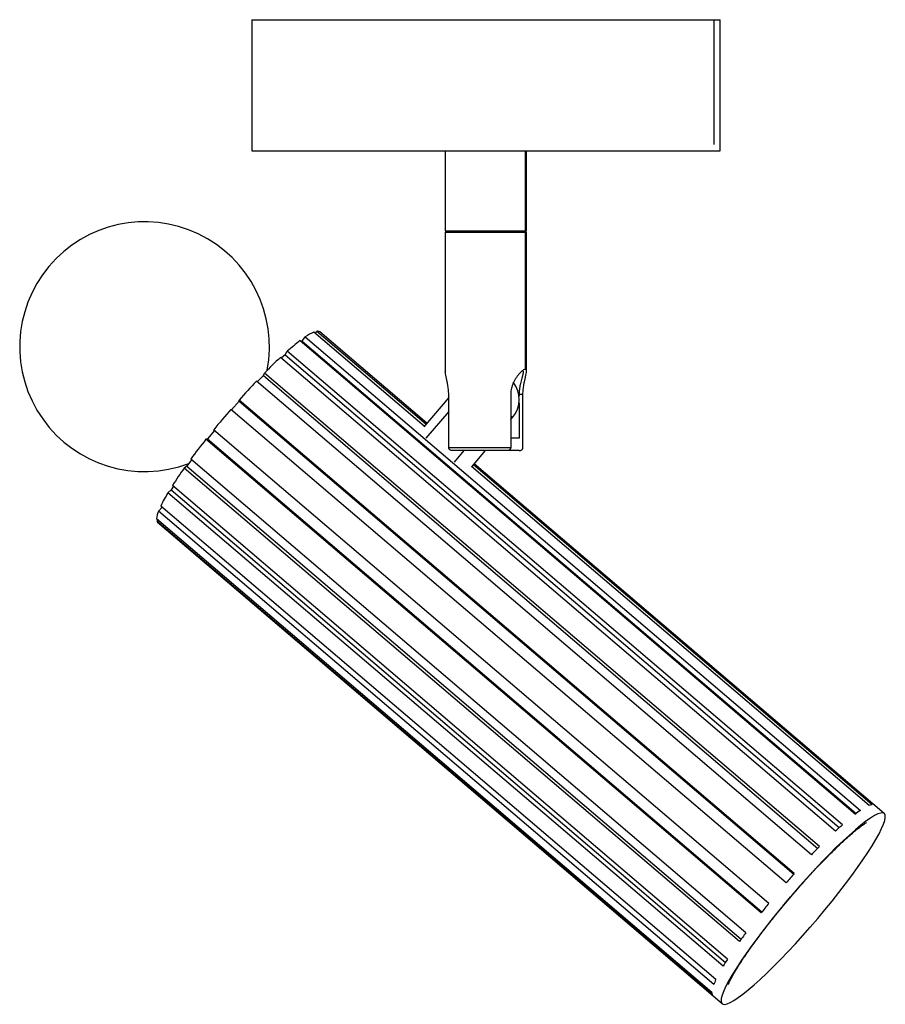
# Model space of a CAD drawing. Header units: millimetres. Extents: x -146 to -7, y -66 to 92.
import ezdxf

# ---------------------------------------------------------------- set-up
doc = ezdxf.new("R2010")
doc.units = ezdxf.units.MM

msp = doc.modelspace()

# ---------------------------------------------------------------- linework, layer by layer
at = {"color": 7, "linetype": 'Continuous', "lineweight": 25}
for p, q in [((-108.47, 91.56), (-108.47, 70.56)), ((-108.47, 91.56), (-33.47, 91.56)), ((-34.48, 91.56), (-34.48, 71.56)), ((-33.47, 70.56), (-33.47, 91.56)), ((-108.47, 70.56), (-33.47, 70.56)), ((-77.47, 70.56), (-77.47, 57.76)), ((-64.67, 70.56), (-64.67, 57.76)), ((-64.47, 57.76), (-64.47, 70.56)), ((-77.47, 57.76), (-64.47, 57.76)), ((-77.47, 57.56), (-77.47, 35.22)), ((-77.47, 57.56), (-64.47, 57.56)), ((-77.27, 57.76), (-77.27, 57.56)), ((-64.87, 57.56), (-64.87, 57.76)), ((-64.67, 57.56), (-64.67, 57.76)), ((-64.67, 57.56), (-64.67, 35.56)), ((-64.47, 35.22), (-64.47, 57.56)), ((-80.83, 26.48), (-98.49, 41.54)), ((-98.27, 41.36), (-98.03, 41.66)), ((-80.57, 26.78), (-98.03, 41.66)), ((-80.43, 26.94), (-97.58, 41.56)), ((-100.7, 40.19), (-11.79, -35.63)), ((-100.38, 40.09), (-100.49, 40.01)), ((-100.38, 40.09), (-99.88, 40.78)), ((-100.38, 40.09), (-11.69, -35.55)), ((-99.88, 40.78), (-10.97, -35.04)), ((-103.13, 37.91), (-103.73, 37.36)), ((-103.13, 37.91), (-102.77, 38.48)), ((-103.13, 37.91), (-14.36, -37.79)), ((-13.87, -37.34), (-102.77, 38.48)), ((-14.96, -38.34), (-103.87, 37.48)), ((-106.6, 34.6), (-106.43, 34.99)), ((-17.52, -40.83), (-106.43, 34.99)), ((-18.79, -42.14), (-107.7, 33.69)), ((-106.6, 34.6), (-107.58, 33.59)), ((-106.6, 34.6), (-17.81, -41.12)), ((-76.92, 23.06), (-76.92, 31.56)), ((-66.99, 31.56), (-66.99, 23.06)), ((-65.02, 31.56), (-65.65, 31.56)), ((-65.65, 31.56), (-65.65, 31.29)), ((-65.02, 23.06), (-65.02, 31.56)), ((-110.46, 30.48), (-111.7, 29.08)), ((-21.58, -45.16), (-110.49, 30.66)), ((-110.46, 30.48), (-110.49, 30.66)), ((-110.46, 30.48), (-21.66, -45.25)), ((-76.92, 31.06), (-80.91, 26.38)), ((-65.65, 30.24), (-65.65, 24.56)), ((-22.9, -46.65), (-111.8, 29.17)), ((-76.92, 28.83), (-80.56, 24.56)), ((-66.68, 27.87), (-66.99, 28.15)), ((-114.45, 25.81), (-115.56, 24.44)), ((-25.65, -49.92), (-114.56, 25.9)), ((-115.56, 24.44), (-115.79, 24.38)), ((-26.88, -51.45), (-115.79, 24.38)), ((-115.56, 24.44), (-26.76, -51.3)), ((-65.65, 24.56), (-66.99, 24.56)), ((-76.92, 23.06), (-66.99, 23.06)), ((-65.65, 22.56), (-76.29, 22.56)), ((-74.47, 22.56), (-76.06, 20.69)), ((-73.22, 19.99), (-71.03, 22.56)), ((-118.11, 21.09), (-118.86, 20.06)), ((-29.32, -54.63), (-118.23, 21.19)), ((-118.86, 20.06), (-119.26, 19.78)), ((-30.35, -56.05), (-119.26, 19.78)), ((-118.86, 20.06), (-30.07, -55.66)), ((-9.58, -34.28), (-73.28, 20.04)), ((-9.12, -34.16), (-72.96, 20.29)), ((-7.16, -35.54), (-72.82, 20.45)), ((-121.34, 16.31), (-121.88, 15.82)), ((-32.97, -60), (-121.88, 15.82)), ((-121, 16.85), (-121.34, 16.31)), ((-121.34, 16.31), (-32.59, -59.38)), ((-32.25, -58.84), (-121.15, 16.98)), ((-122.81, 13.49), (-123.39, 12.89)), ((-34.48, -62.93), (-123.39, 12.89)), ((-34.13, -62.13), (-123.04, 13.69)), ((-34.8, -64.18), (-123.7, 11.64)), ((-123.49, 11.46), (-123.65, 11.28)), ((-34.74, -64.54), (-123.65, 11.28)), ((-123.53, 11.13), (-33.12, -65.98))]:
    msp.add_line(p, q, dxfattribs=at)
at = {"color": 7, "linetype": 'Continuous', "lineweight": 25, "flags": 128}
for points in [[(-66.99, 27.51), (-66.89, 27.63), (-66.68, 27.87)], [(-15.52, -49.55), (-14.42, -48.17), (-13.36, -46.81), (-12.37, -45.48), (-11.44, -44.19), (-10.58, -42.96), (-9.79, -41.79), (-9.1, -40.7), (-8.5, -39.69), (-7.99, -38.77), (-7.58, -37.95), (-7.28, -37.24), (-7.08, -36.64), (-7, -36.16), (-7.02, -35.8), (-7.15, -35.56), (-7.38, -35.45), (-7.73, -35.46), (-8.17, -35.6), (-8.72, -35.87), (-9.36, -36.26), (-10.09, -36.77), (-10.9, -37.4), (-11.79, -38.13), (-12.75, -38.98), (-13.77, -39.92), (-14.84, -40.95), (-15.96, -42.06), (-17.11, -43.24), (-18.28, -44.48), (-19.48, -45.78), (-20.67, -47.12), (-21.87, -48.49), (-23.04, -49.88), (-24.2, -51.27), (-25.32, -52.66), (-26.4, -54.04), (-27.42, -55.39), (-28.39, -56.69), (-29.29, -57.96), (-30.11, -59.16), (-30.85, -60.29), (-31.5, -61.34), (-32.05, -62.3), (-32.51, -63.17), (-32.86, -63.94), (-33.11, -64.6), (-33.26, -65.14), (-33.29, -65.56), (-33.21, -65.86), (-33.03, -66.04), (-32.74, -66.09), (-32.34, -66.01), (-31.85, -65.8), (-31.25, -65.47), (-30.57, -65.02), (-29.8, -64.45), (-28.94, -63.77), (-28.02, -62.98), (-27.03, -62.09), (-25.98, -61.1), (-24.89, -60.03), (-23.75, -58.88), (-22.59, -57.67), (-21.4, -56.4), (-20.21, -55.08), (-19.01, -53.72), (-17.82, -52.34), (-16.66, -50.95), (-15.52, -49.55)]]:
    msp.add_lwpolyline(points, dxfattribs=at)
at = {"color": 7, "linetype": 'Continuous', "lineweight": 25}
for centre, radius, start, end in [((-125.62, 39.2), 20, 349.1889, 290.7189), ((-95.72, 34.88), 7.22, 112.5881, 125.1927), ((-97.92, 41.1), 0.575, 53.7104, 101.1127), ((-79.13, 11.95), 35.53, 127.3611, 131.6996), ((-47.04, -23.46), 83.33, 133.0017, 135.4573), ((-15.15, -54.53), 127.85, 136.3744, 138.2198), ((-70.14, 30.77), 4.51, 319.9272, 37.6897), ((-4.13, -64.42), 142.66, 139.0042, 140.7195), ((-23.09, -49.3), 118.42, 141.5218, 143.4641), ((-62.07, -21.09), 70.29, 144.4479, 147.1989), ((-99.72, 2.33), 25.94, 148.6698, 154.0235), ((-119.82, 11.33), 3.9, 156.3874, 175.4461), ((-123.25, 11.45), 0.424, 202.9534, 229.1131), ((-8.86, -36.09), 1.95, 97.6059, 111.6651), ((-0.7, -50.26), 18.36, 124.0158, 127.1638), ((24.75, -81.02), 58.3, 131.4826, 132.9391), ((59.47, -116.78), 108.16, 135.3901, 136.3547), ((83.16, -138.82), 140.5, 138.1978, 139.0079), ((79.12, -135.61), 135.35, 140.7213, 141.5519), ((47.8, -111.71), 95.95, 143.4917, 144.5364), ((6.65, -83.83), 46.24, 147.2813, 148.9813), ((-23.39, -67.3), 11.92, 154.3011, 158.5006), ((-33.94, -64.22), 0.857, 177.2166, 201.6076)]:
    msp.add_arc(centre, radius, start, end, dxfattribs=at)
for points, knots in [([(-76.92, 31.56), (-76.92, 31.69), (-76.93, 31.96), (-76.96, 32.36), (-77.01, 32.74), (-77.06, 33.06), (-77.11, 33.34), (-77.16, 33.56), (-77.21, 33.8), (-77.25, 34.01), (-77.3, 34.2), (-77.37, 34.51), (-77.45, 34.89), (-77.46, 35.11), (-77.47, 35.22)], [0, 0, 0, 0, 0.083113, 0.168392, 0.249402, 0.336794, 0.387368, 0.443512, 0.505244, 0.567821, 0.615441, 0.673944, 0.84152, 1, 1, 1, 1]), ([(-64.67, 35.56), (-64.75, 35.55), (-64.86, 35.52), (-65.07, 35.39), (-65.25, 35.24), (-65.47, 35.03), (-65.73, 34.74), (-66, 34.4), (-66.26, 34), (-66.49, 33.58), (-66.68, 33.15), (-66.82, 32.74), (-66.95, 32.23), (-66.98, 31.83), (-66.99, 31.56)], [0, 0, 0, 0, 0.124477, 0.185769, 0.24971, 0.330966, 0.411125, 0.499921, 0.583478, 0.670761, 0.749855, 0.814736, 0.874911, 1, 1, 1, 1]), ([(-64.97, 35.27), (-64.97, 35.26), (-64.97, 35.22), (-64.98, 35.11), (-65.01, 34.96), (-65.04, 34.79), (-65.09, 34.6), (-65.13, 34.45), (-65.19, 34.23), (-65.27, 33.96), (-65.38, 33.54), (-65.47, 33.14), (-65.55, 32.75), (-65.63, 32.23), (-65.64, 31.83), (-65.65, 31.56)], [0, 0, 0, 0, 0.020162, 0.082366, 0.148676, 0.211336, 0.274409, 0.347066, 0.355922, 0.474092, 0.577697, 0.673114, 0.758368, 0.836741, 1, 1, 1, 1]), ([(-65.02, 31.56), (-65.02, 31.69), (-65.02, 31.96), (-64.99, 32.36), (-64.94, 32.74), (-64.89, 33.06), (-64.84, 33.34), (-64.79, 33.56), (-64.74, 33.8), (-64.69, 34.01), (-64.65, 34.2), (-64.58, 34.51), (-64.5, 34.89), (-64.46, 35.26), (-64.5, 35.51), (-64.62, 35.54), (-64.67, 35.56)], [0, 0, 0, 0, 0.061758, 0.125126, 0.185322, 0.250259, 0.287839, 0.329557, 0.375429, 0.421927, 0.457312, 0.500783, 0.625303, 0.750075, 0.874363, 1, 1, 1, 1]), ([(-76.29, 22.56), (-76.37, 22.57), (-76.51, 22.58), (-76.68, 22.66), (-76.8, 22.75), (-76.87, 22.84), (-76.91, 22.95), (-76.92, 23.02), (-76.92, 23.06)], [0, 0, 0, 0, 0.255471, 0.498576, 0.623209, 0.749174, 0.874497, 1, 1, 1, 1]), ([(-66.99, 23.06), (-66.99, 23.02), (-67, 22.95), (-67.04, 22.85), (-67.11, 22.76), (-67.23, 22.66), (-67.4, 22.58), (-67.55, 22.57), (-67.62, 22.56)], [0, 0, 0, 0, 0.119957, 0.238085, 0.362844, 0.501484, 0.739628, 1, 1, 1, 1]), ([(-65.65, 22.56), (-65.58, 22.57), (-65.43, 22.58), (-65.26, 22.66), (-65.15, 22.75), (-65.08, 22.84), (-65.03, 22.95), (-65.03, 23.02), (-65.02, 23.06)], [0, 0, 0, 0, 0.255471, 0.498576, 0.623209, 0.749174, 0.874497, 1, 1, 1, 1]), ([(-32.13, -62.93), (-32.13, -62.94), (-32.13, -62.95), (-32.1, -62.84), (-32, -62.62), (-31.84, -62.26), (-31.59, -61.77), (-31.25, -61.17), (-30.82, -60.44), (-30.3, -59.6), (-29.69, -58.67), (-28.99, -57.65), (-28.22, -56.57), (-27.38, -55.42), (-26.48, -54.23), (-25.52, -53), (-24.52, -51.75), (-23.49, -50.48), (-22.43, -49.21), (-21.35, -47.96), (-20.26, -46.72), (-19.17, -45.52), (-18.1, -44.36), (-17.04, -43.25), (-16.02, -42.2), (-15.04, -41.23), (-14.11, -40.34), (-13.24, -39.54), (-12.45, -38.83), (-11.74, -38.24), (-11.13, -37.75), (-10.65, -37.4), (-10.3, -37.17), (-10.1, -37.05), (-10, -36.99), (-10.01, -37), (-10.01, -37)], [0, 0, 0, 0, 0.0080151, 0.0282746, 0.0507285, 0.0754329, 0.1022412, 0.1308645, 0.1609553, 0.1921792, 0.2242526, 0.2569535, 0.2901152, 0.3236149, 0.3573619, 0.391289, 0.4253448, 0.459489, 0.4936885, 0.5279147, 0.5621385, 0.596328, 0.6304548, 0.6644862, 0.6983827, 0.7320941, 0.7655547, 0.7986758, 0.8313361, 0.8633675, 0.8945388, 0.9245397, 0.9496551, 0.9727174, 0.9936225, 1, 1, 1, 1])]:
    msp.add_open_spline(points, degree=3, knots=knots, dxfattribs=at)

doc.saveas('drawing.dxf')
